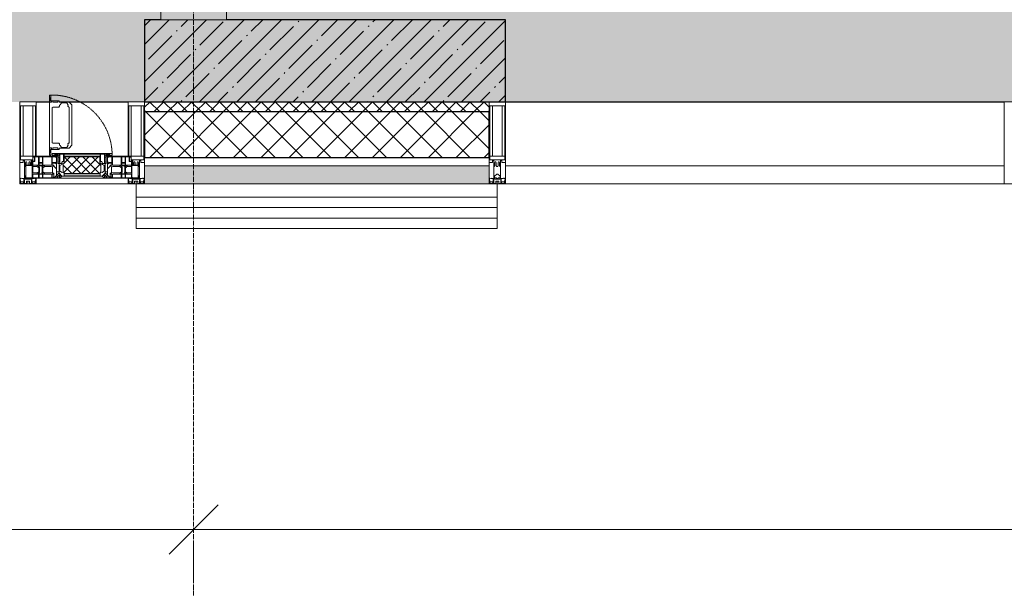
# Model space of a CAD drawing. Header units: millimetres. Extents: x -521669 to 178656, y -69521 to 500758.
# Tile 69 of 256: x -184633 to -181633, y 457381 to 459113. Entities that reach past the tile are written whole.
import ezdxf

# ---------------------------------------------------------------- set-up
doc = ezdxf.new("R2010")
doc.units = ezdxf.units.MM
doc.linetypes.add('-D1-02х01', pattern=[3, 2, -1])
doc.linetypes.add('-D1d1-15x02', pattern=[19, 15, -2, 0, -2])
doc.layers.get('Defpoints').update_dxf_attribs({"color": 31})
for name, color, linetype, lineweight in [('_0', 7, 'Continuous', 13), ('A-ANNO-DIMS', 8, 'Continuous', 5), ('A-DETL-GENF', 7, 'Continuous', 5), ('A-DETL-MBND', 7, 'Continuous', 9), ('A-GLAZ', 7, 'Continuous', 5), ('A-GLAZ-CURT', 8, 'Continuous', 5), ('A-GLAZ-CWMG', 8, 'Continuous', 5), ('A-WALL', 7, 'Continuous', 5), ('A-WALL-FNSH', 8, 'Continuous', 5), ('I-WALL', 7, 'Continuous', 5), ('S-COLS', 7, 'Continuous', 5), ('S-GRID', 7, 'Continuous', 5)]:
    doc.layers.add(name, color=color, linetype=linetype, lineweight=lineweight)
doc.styles.add('Calibri Light', font='calibril.ttf', dxfattribs={"width": 0.8, "height": 250})
doc.dimstyles.new('2_5', dxfattribs={"dimscale": 304.8, "dimtxt": 294.337106, "dimasz": 0.492126, "dimexe": 0.492126, "dimexo": 0.492126, "dimgap": 0, "dimtad": 1, "dimdec": 0, "dimrnd": 5, "dimdsep": 46, "dimtxsty": 'Calibri Light', "dimblk1": 'OBLIQUE', "dimblk2": 'OBLIQUE', "dimsah": 1, "dimcen": 0.09, "dimdle": 0.492126, "dimazin": 0, "dimtfac": 1, "dimtdec": 4, "dimtix": 1, "dimtmove": 0, "dimatfit": 3, "dimfxl": 1, "dimtvp": 1, "dimtolj": 1, "dimtzin": 0, "dimlwd": 5, "dimlwe": 5, "dimarcsym": 2})

# ---------------------------------------------------------------- blocks, each defined once
blk = doc.blocks.new('A_PAN_Створка - 383мм-V12-50_AS_M_L34')
at = {"layer": 'A-GLAZ-CURT'}
h = blk.add_hatch(dxfattribs=at)
h.set_pattern_fill('FP_11', color=256, style=0, pattern_type=2)
h.set_pattern_definition([(225, (7810, -750), (14.142136, -14.142136), []), (315, (7810, -750), (14.142136, 14.142136), [])])
h.paths.add_polyline_path([(2.8, -31.8), (-54.5, -31.8), (-54.9, -34.1), (-57.2, -36.4), (-57.2, -60.8), (-54.6, -63.4), (-53.6, -82.7), (54.6, -81.8), (55.5, -62.5), (57.2, -60.8), (57.2, -36.4), (54.9, -34.1), (54.5, -31.8), (39.6, -31.8)])
at = {"layer": 'A-DETL-GENF'}
for p, q in [((-70, -32.1), (-61.4, -23.5)), ((61.4, -23.5), (-61.4, -23.5)), ((-54.9, -25.8), (-53.9, -24.8)), ((-54.9, -29.5), (-54.9, -25.8)), ((-53.9, -30.5), (-54.9, -29.5)), ((-53.9, -24.8), (53.9, -24.8)), ((54.9, -25.8), (53.9, -24.8)), ((53.9, -30.5), (54.9, -29.5)), ((54.9, -29.5), (54.9, -25.8)), ((70, -32.1), (61.4, -23.5)), ((-70, -62.5), (-70, -32.1)), ((-67.8, -38.3), (-65.7, -37.4)), ((-67.8, -55.7), (-67.8, -38.3)), ((-66, -56.5), (-67.8, -55.7)), ((-66, -56.5), (-62, -59.1)), ((-65.7, -37.4), (-60.8, -34.7)), ((-62, -59.1), (-60.7, -61)), ((-60.8, -34.7), (-57.3, -35.9)), ((-55.2, -33.8), (-57.3, -35.9)), ((-54.9, -34.1), (-57.2, -36.4)), ((-57.2, -36.4), (-57.2, -60.8)), ((-55.2, -33.8), (-54.8, -31.5)), ((-54.5, -31.8), (-54.9, -34.1)), ((0, -31.5), (-54.8, -31.5)), ((54.5, -31.8), (-54.5, -31.8)), ((53.9, -30.5), (-53.9, -30.5)), ((0, -31.5), (54.8, -31.5)), ((54.9, -34.1), (54.5, -31.8)), ((55.2, -33.8), (54.8, -31.5)), ((57.2, -36.4), (54.9, -34.1)), ((55.2, -33.8), (57.3, -35.9)), ((57.2, -60.8), (57.2, -36.4)), ((60.8, -34.7), (57.3, -35.9)), ((62, -59.1), (60.7, -61)), ((65.7, -37.4), (60.8, -34.7)), ((66, -56.5), (62, -59.1)), ((67.8, -38.3), (65.7, -37.4)), ((66, -56.5), (67.8, -55.7)), ((67.8, -55.7), (67.8, -38.3)), ((70, -62.5), (70, -32.1)), ((-91.5, -87.5), (-73.9, -87.5)), ((-91.5, -92), (-91.5, -87.5)), ((-83.4, -90.3), (-83.4, -87.5)), ((-73.9, -62.5), (-70, -62.5)), ((-73.9, -87.5), (-73.9, -62.5)), ((-69.4, -66.5), (-73.9, -66.5)), ((-73.9, -81.5), (-69.4, -81.5)), ((-69.4, -85.5), (-73.9, -85.5)), ((-69.4, -81.5), (-69.4, -66.5)), ((-69.4, -90.3), (-69.4, -85.5)), ((-61.7, -62.5), (-67.9, -62.5)), ((-67.9, -62.5), (-67.9, -89.3)), ((-67.9, -89.3), (-66.9, -90.3)), ((-61.7, -64.9), (-61.7, -62.5)), ((-60.1, -67.7), (-61.7, -64.9)), ((-60.7, -61), (-57.4, -61)), ((-56.4, -67.7), (-60.1, -67.7)), ((-57.4, -61), (-54.9, -63.5)), ((-57.4, -90.3), (-56.4, -89.4)), ((-57.2, -60.8), (-54.6, -63.4)), ((-56.4, -89.4), (-56.4, -67.7)), ((-54.9, -63.5), (-54.9, -81.9)), ((-54.9, -81.9), (-53.8, -83)), ((-54.9, -85.6), (-53.9, -84.6)), ((-54.9, -89.3), (-54.9, -85.6)), ((-53.9, -90.3), (-54.9, -89.3)), ((-54.6, -63.4), (-54.6, -81.8)), ((-54.6, -81.8), (-53.6, -82.7)), ((-53.9, -84.6), (53.9, -84.6)), ((53.8, -83), (-53.8, -83)), ((-53.6, -82.7), (53.6, -82.7)), ((53.6, -82.7), (54.6, -81.8)), ((54.9, -81.9), (53.8, -83)), ((54.9, -85.6), (53.9, -84.6)), ((53.9, -90.3), (54.9, -89.3)), ((54.6, -63.4), (57.2, -60.8)), ((54.6, -81.8), (54.6, -63.4)), ((57.4, -61), (54.9, -63.5)), ((54.9, -63.5), (54.9, -81.9)), ((54.9, -89.3), (54.9, -85.6)), ((56.4, -67.7), (60.1, -67.7)), ((56.4, -89.4), (56.4, -67.7)), ((57.4, -90.3), (56.4, -89.4)), ((60.7, -61), (57.4, -61)), ((60.1, -67.7), (61.7, -64.9)), ((61.7, -62.5), (67.9, -62.5)), ((61.7, -64.9), (61.7, -62.5)), ((67.9, -89.3), (66.9, -90.3)), ((67.9, -62.5), (67.9, -89.3)), ((69.4, -66.5), (73.9, -66.5)), ((69.4, -81.5), (69.4, -66.5)), ((73.9, -81.5), (69.4, -81.5)), ((69.4, -85.5), (73.9, -85.5)), ((69.4, -90.3), (69.4, -85.5)), ((73.9, -62.5), (70, -62.5)), ((73.9, -87.5), (73.9, -62.5)), ((91.5, -87.5), (73.9, -87.5)), ((83.4, -90.3), (83.4, -87.5)), ((91.5, -92), (91.5, -87.5)), ((-91.5, -92), (91.5, -92)), ((-83.4, -90.3), (-69.4, -90.3)), ((-66.9, -90.3), (-57.4, -90.3)), ((53.9, -90.3), (-53.9, -90.3)), ((66.9, -90.3), (57.4, -90.3)), ((83.4, -90.3), (69.4, -90.3))]:
    blk.add_line(p, q, dxfattribs=at)
at = {"layer": 'A-DETL-GENF', "color": 9, "true_color": 0xc8c8c8}
for p, q in [((95.1, -87.5), (95.1, -105.1)), ((99.6, -87.5), (95.1, -87.5)), ((99.6, -270.5), (99.6, -87.5)), ((39.7, -109), (31.1, -117.6)), ((31.1, -117.6), (31.1, -240.4)), ((70.1, -109), (39.7, -109)), ((45, -113.3), (42.3, -118.2)), ((42.3, -118.2), (43.5, -121.7)), ((45.9, -111.2), (45, -113.3)), ((63.3, -111.2), (45.9, -111.2)), ((64.1, -113), (63.3, -111.2)), ((64.1, -113), (66.7, -117)), ((66.7, -117), (68.6, -118.3)), ((68.6, -118.3), (68.6, -121.6)), ((70.1, -105.1), (70.1, -109)), ((95.1, -105.1), (70.1, -105.1)), ((74.1, -109.6), (74.1, -105.1)), ((89.1, -109.6), (74.1, -109.6)), ((89.1, -105.1), (89.1, -109.6)), ((93.1, -109.6), (93.1, -105.1)), ((97.9, -109.6), (93.1, -109.6)), ((97.9, -95.6), (95.1, -95.6)), ((97.9, -95.6), (97.9, -109.6)), ((41.4, -123.8), (39.1, -124.2)), ((39.1, -179), (39.1, -124.2)), ((41.4, -123.8), (43.5, -121.7)), ((68.6, -121.6), (71.1, -124.1)), ((71.1, -124.1), (89.5, -124.1)), ((89.5, -124.1), (90.6, -125.2)), ((90.6, -125.2), (90.6, -232.8)), ((39.1, -179), (39.1, -233.8)), ((41.4, -234.2), (39.1, -233.8)), ((41.4, -234.2), (43.5, -236.3)), ((42.3, -239.8), (43.5, -236.3)), ((45, -244.7), (42.3, -239.8)), ((66.7, -241), (68.6, -239.7)), ((68.6, -236.4), (71.1, -233.9)), ((68.6, -239.7), (68.6, -236.4)), ((71.1, -233.9), (89.5, -233.9)), ((89.5, -233.9), (90.6, -232.8)), ((39.7, -249), (31.1, -240.4)), ((70.1, -249), (39.7, -249)), ((45.9, -246.8), (45, -244.7)), ((63.3, -246.8), (45.9, -246.8)), ((64.1, -245), (63.3, -246.8)), ((64.1, -245), (66.7, -241)), ((70.1, -252.9), (70.1, -249)), ((95.1, -252.9), (70.1, -252.9)), ((74.1, -248.4), (74.1, -252.9)), ((89.1, -248.4), (74.1, -248.4)), ((89.1, -252.9), (89.1, -248.4)), ((93.1, -248.4), (93.1, -252.9)), ((97.9, -248.4), (93.1, -248.4)), ((95.1, -270.5), (95.1, -252.9)), ((97.9, -262.4), (95.1, -262.4)), ((97.9, -262.4), (97.9, -248.4)), ((99.6, -270.5), (95.1, -270.5))]:
    blk.add_line(p, q, dxfattribs=at)
at = {"layer": 'A-GLAZ'}
for p, q in [((-67.9, -17), (-171, -17)), ((-171, -17), (-171, -57)), ((-171, -18.5), (-153.5, -18.5)), ((-153.5, -18.5), (-152, -20)), ((-152, -20), (-152, -73.5)), ((-150.5, -17), (-150.5, -29.4)), ((-132.4, -18.6), (-150.5, -18.6)), ((-150.5, -29.4), (-132.4, -29.4)), ((-132.4, -29.4), (-132.4, -18.6)), ((-131, -18.2), (-131, -29.5)), ((-120.8, -18.2), (-131, -18.2)), ((-131, -29.5), (-120.8, -29.5)), ((-120.8, -18.2), (-120.8, -29.5)), ((-119.3, -18.6), (-92.5, -18.6)), ((-119.3, -29.4), (-119.3, -18.6)), ((-92.5, -29.4), (-119.3, -29.4)), ((-92.5, -18.6), (-92.5, -29.4)), ((-90.8, -18.5), (-90.8, -29.4)), ((-87.3, -18.5), (-90.8, -18.5)), ((-90.8, -29.4), (-85.9, -29.4)), ((-87.3, -20.4), (-87.3, -18.5)), ((-87.3, -20.4), (-87.3, -21.9)), ((-84.8, -20.4), (-87.3, -20.4)), ((-87.3, -21.9), (-85.9, -21.9)), ((-85.9, -18.2), (-85.9, -20.4)), ((-75.9, -18.2), (-85.9, -18.2)), ((-85.9, -21.9), (-85.9, -29.4)), ((-85.9, -29.4), (-85.9, -32.5)), ((-83.4, -20.4), (-84.8, -20.4)), ((-70, -33.8), (-83.4, -20.4)), ((-78, -84), (-78, -23.5)), ((-78, -23.5), (-67.9, -23.5)), ((-75.9, -21.5), (-75.9, -18.2)), ((-75.9, -21.5), (-75.9, -23.5)), ((-74.9, -21.5), (-75.9, -21.5)), ((-75.9, -23.5), (-73, -23.5)), ((-74.9, -17.9), (-74.9, -21.5)), ((-68.9, -17.9), (-74.9, -17.9)), ((-67.2, -29.3), (-73, -23.5)), ((-61.4, -23.5), (-70, -32.1)), ((-68.9, -21.5), (-68.9, -17.9)), ((-67.9, -21.5), (-68.9, -21.5)), ((67.9, -17), (-67.9, -17)), ((-61.4, -23.5), (-67.9, -17)), ((-67.9, -17), (-67.9, -23.5)), ((-67.9, -17), (67.9, -17)), ((-67.9, -21.5), (-67.9, -23.5)), ((-67.9, -23.5), (-64.6, -26.8)), ((-67.9, -23.5), (-64.6, -26.8)), ((-64.6, -26.8), (-67.2, -29.3)), ((-64.6, -26.8), (-61.4, -23.5)), ((61.4, -23.5), (-61.4, -23.5)), ((67.9, -17), (61.4, -23.5)), ((70, -32.1), (61.4, -23.5)), ((61.4, -23.5), (64.6, -26.8)), ((67.9, -23.5), (64.6, -26.8)), ((64.6, -26.8), (67.9, -23.5)), ((64.6, -26.8), (67.2, -29.3)), ((67.2, -29.3), (73, -23.5)), ((67.9, -23.5), (67.9, -17)), ((171, -17), (67.9, -17)), ((67.9, -21.5), (67.9, -23.5)), ((67.9, -21.5), (68.9, -21.5)), ((67.9, -23.5), (78, -23.5)), ((68.9, -17.9), (74.9, -17.9)), ((68.9, -21.5), (68.9, -17.9)), ((70, -33.8), (83.4, -20.4)), ((75.9, -23.5), (73, -23.5)), ((74.9, -17.9), (74.9, -21.5)), ((74.9, -21.5), (75.9, -21.5)), ((75.9, -18.2), (85.9, -18.2)), ((75.9, -21.5), (75.9, -18.2)), ((75.9, -21.5), (75.9, -23.5)), ((78, -23.5), (78, -84)), ((83.4, -20.4), (84.8, -20.4)), ((84.8, -20.4), (87.3, -20.4)), ((85.9, -18.2), (85.9, -20.4)), ((85.9, -21.9), (85.9, -29.4)), ((87.3, -21.9), (85.9, -21.9)), ((85.9, -29.4), (85.9, -32.5)), ((90.8, -29.4), (85.9, -29.4)), ((87.3, -18.5), (90.8, -18.5)), ((87.3, -20.4), (87.3, -18.5)), ((87.3, -20.4), (87.3, -21.9)), ((90.8, -18.5), (90.8, -29.4)), ((92.5, -18.6), (92.5, -29.4)), ((119.3, -18.6), (92.5, -18.6)), ((92.5, -29.4), (119.3, -29.4)), ((119.3, -29.4), (119.3, -18.6)), ((120.8, -18.2), (120.8, -29.5)), ((120.8, -18.2), (131, -18.2)), ((131, -29.5), (120.8, -29.5)), ((131, -18.2), (131, -29.5)), ((132.4, -18.6), (150.5, -18.6)), ((132.4, -29.4), (132.4, -18.6)), ((150.5, -29.4), (132.4, -29.4)), ((150.5, -17), (150.5, -29.4)), ((153.5, -18.5), (152, -20)), ((152, -20), (152, -73.5)), ((171, -18.5), (153.5, -18.5)), ((171, -57), (171, -17)), ((-171, -55.5), (-152, -55.5)), ((-171, -57), (-156, -57)), ((-153, -60), (-153, -73.5)), ((-150.5, -33.6), (-150.5, -68)), ((-136.3, -33.6), (-150.5, -33.6)), ((-136.4, -52.4), (-150.5, -52.4)), ((-150.5, -56.6), (-132.4, -56.6)), ((-137.2, -31), (-135.8, -35)), ((-132.5, -31), (-137.2, -31)), ((-137.2, -54.8), (-135.8, -50.8)), ((-132.5, -54.8), (-137.2, -54.8)), ((-132.1, -36.8), (-135.8, -35)), ((-132.1, -49), (-135.8, -50.8)), ((-132.5, -31.9), (-133.4, -33.7)), ((-133.4, -33.7), (-130.1, -35.3)), ((-133.4, -52), (-130.1, -50.4)), ((-132.5, -53.8), (-133.4, -52)), ((-132.5, -31.9), (-132.5, -31)), ((-132.5, -53.8), (-132.5, -54.8)), ((-132.4, -56.6), (-132.4, -82.5)), ((-132.1, -49), (-132.1, -36.8)), ((-131, -30.9), (-131, -33)), ((-120.8, -30.9), (-131, -30.9)), ((-129.4, -34.6), (-131, -33)), ((-129.4, -51.1), (-131, -52.7)), ((-131, -55.1), (-131, -52.7)), ((-120.8, -55.1), (-131, -55.1)), ((-131, -56.5), (-131, -62.6)), ((-131, -56.5), (-120.8, -56.5)), ((-130.1, -35.3), (-129.4, -34.6)), ((-130.1, -35.3), (-130.1, -50.4)), ((-130.1, -50.4), (-129.4, -51.1)), ((-122.4, -34.6), (-120.8, -33)), ((-121.7, -35.3), (-122.4, -34.6)), ((-121.7, -50.4), (-122.4, -51.1)), ((-122.4, -51.1), (-120.8, -52.7)), ((-118.4, -33.7), (-121.7, -35.3)), ((-121.7, -35.3), (-121.7, -50.4)), ((-118.4, -52), (-121.7, -50.4)), ((-120.8, -30.9), (-120.8, -33)), ((-120.8, -55.1), (-120.8, -52.7)), ((-120.8, -56.5), (-120.8, -62.6)), ((-119.7, -36.8), (-115.9, -35)), ((-119.7, -49), (-119.7, -36.8)), ((-119.7, -49), (-115.9, -50.8)), ((-119.3, -31), (-114.6, -31)), ((-119.3, -31.9), (-119.3, -31)), ((-119.3, -31.9), (-118.4, -33.7)), ((-119.3, -53.8), (-118.4, -52)), ((-119.3, -53.8), (-119.3, -54.8)), ((-119.3, -54.8), (-114.6, -54.8)), ((-119.3, -56.6), (-119.3, -82.5)), ((-92.5, -56.6), (-119.3, -56.6)), ((-114.6, -31), (-115.9, -35)), ((-114.6, -54.8), (-115.9, -50.8)), ((-94.1, -33.5), (-115.4, -33.5)), ((-94.1, -52.5), (-115.3, -52.5)), ((-89.9, -35.1), (-94.1, -33.5)), ((-89.9, -50.9), (-94.1, -52.5)), ((-92.5, -56.6), (-92.5, -82.5)), ((-90.8, -56.6), (-85.9, -56.6)), ((-90.8, -62.7), (-90.8, -56.6)), ((-89.9, -32.5), (-89.9, -35.1)), ((-85.9, -32.5), (-89.9, -32.5)), ((-89.9, -35.1), (-89.9, -50.9)), ((-89.9, -52.2), (-89.9, -50.9)), ((-89.9, -52.2), (-88.6, -53.5)), ((-85.9, -53.5), (-88.6, -53.5)), ((-85.9, -53.5), (-78, -45.6)), ((-85.9, -56.6), (-85.9, -53.5)), ((-78, -36.8), (-70, -36.8)), ((-78, -45.6), (-78, -36.8)), ((-70, -32.1), (-70, -62.5)), ((-70, -36.8), (-70, -33.8)), ((70, -62.5), (70, -32.1)), ((70, -36.8), (70, -33.8)), ((78, -36.8), (70, -36.8)), ((78, -45.6), (78, -36.8)), ((85.9, -53.5), (78, -45.6)), ((85.9, -32.5), (89.9, -32.5)), ((85.9, -53.5), (88.6, -53.5)), ((85.9, -56.6), (85.9, -53.5)), ((90.8, -56.6), (85.9, -56.6)), ((89.9, -52.2), (88.6, -53.5)), ((89.9, -32.5), (89.9, -35.1)), ((89.9, -35.1), (94.1, -33.5)), ((89.9, -35.1), (89.9, -50.9)), ((89.9, -50.9), (94.1, -52.5)), ((89.9, -52.2), (89.9, -50.9)), ((90.8, -62.7), (90.8, -56.6)), ((92.5, -56.6), (119.3, -56.6)), ((92.5, -56.6), (92.5, -82.5)), ((94.1, -33.5), (115.4, -33.5)), ((94.1, -52.5), (115.3, -52.5)), ((114.6, -31), (115.9, -35)), ((119.3, -31), (114.6, -31)), ((114.6, -54.8), (115.9, -50.8)), ((119.3, -54.8), (114.6, -54.8)), ((119.7, -36.8), (115.9, -35)), ((119.7, -49), (115.9, -50.8)), ((119.3, -31.9), (118.4, -33.7)), ((118.4, -33.7), (121.7, -35.3)), ((118.4, -52), (121.7, -50.4)), ((119.3, -53.8), (118.4, -52)), ((119.3, -31.9), (119.3, -31)), ((119.3, -53.8), (119.3, -54.8)), ((119.3, -56.6), (119.3, -82.5)), ((119.7, -49), (119.7, -36.8)), ((120.8, -30.9), (120.8, -33)), ((120.8, -30.9), (131, -30.9)), ((122.4, -34.6), (120.8, -33)), ((122.4, -51.1), (120.8, -52.7)), ((120.8, -55.1), (120.8, -52.7)), ((120.8, -55.1), (131, -55.1)), ((120.8, -56.5), (120.8, -62.6)), ((131, -56.5), (120.8, -56.5)), ((121.7, -35.3), (122.4, -34.6)), ((121.7, -35.3), (121.7, -50.4)), ((121.7, -50.4), (122.4, -51.1)), ((129.4, -34.6), (131, -33)), ((130.1, -35.3), (129.4, -34.6)), ((130.1, -50.4), (129.4, -51.1)), ((129.4, -51.1), (131, -52.7)), ((133.4, -33.7), (130.1, -35.3)), ((130.1, -35.3), (130.1, -50.4)), ((133.4, -52), (130.1, -50.4)), ((131, -30.9), (131, -33)), ((131, -55.1), (131, -52.7)), ((131, -56.5), (131, -62.6)), ((132.1, -36.8), (135.8, -35)), ((132.1, -49), (132.1, -36.8)), ((132.1, -49), (135.8, -50.8)), ((150.5, -56.6), (132.4, -56.6)), ((132.4, -56.6), (132.4, -82.5)), ((132.5, -31), (137.2, -31)), ((132.5, -31.9), (132.5, -31)), ((132.5, -31.9), (133.4, -33.7)), ((132.5, -53.8), (133.4, -52)), ((132.5, -53.8), (132.5, -54.8)), ((132.5, -54.8), (137.2, -54.8)), ((137.2, -31), (135.8, -35)), ((137.2, -54.8), (135.8, -50.8)), ((136.3, -33.6), (150.5, -33.6)), ((136.4, -52.4), (150.5, -52.4)), ((150.5, -33.6), (150.5, -68)), ((171, -55.5), (152, -55.5)), ((153, -73.5), (153, -60)), ((156, -57), (171, -57)), ((-153, -73.5), (-150, -73.5)), ((-150.5, -68), (-143.5, -68)), ((-150.5, -69.5), (-150.5, -73.5)), ((-145, -69.5), (-150.5, -69.5)), ((-150, -73.5), (-150, -84)), ((-150, -84), (-78, -84)), ((-148.5, -81), (-148.5, -82.5)), ((-143.5, -81), (-148.5, -81)), ((-148.5, -82.5), (-132.4, -82.5)), ((-145, -69.5), (-145, -79.5)), ((-143.5, -68), (-143.5, -81)), ((-120.8, -62.6), (-131, -62.6)), ((-131, -64.6), (-120.8, -64.6)), ((-131, -82.5), (-131, -64.6)), ((-131, -82.5), (-120.8, -82.5)), ((-120.8, -82.5), (-120.8, -64.6)), ((-119.3, -82.5), (-92.5, -82.5)), ((-73.9, -87.5), (-91.5, -87.5)), ((-91.5, -87.5), (-91.5, -92)), ((-80.4, -62.7), (-90.8, -62.7)), ((-90.8, -64.6), (-90.8, -82.5)), ((-80.1, -64.6), (-90.8, -64.6)), ((-90.8, -82.5), (-79.5, -82.5)), ((-78, -84), (-85, -84)), ((-85, -84), (-85, -87.5)), ((-85, -87.5), (-78, -87.5)), ((-80.4, -61.1), (-80.4, -62.7)), ((-78, -61.1), (-80.4, -61.1)), ((-80.1, -66.1), (-80.1, -64.6)), ((-78, -66.1), (-80.1, -66.1)), ((-79.5, -80.6), (-78, -80.6)), ((-79.5, -82.5), (-79.5, -80.6)), ((-78, -66.1), (-78, -61.1)), ((-78, -87.5), (-78, -84)), ((-78, -84), (-73.9, -84)), ((-70, -62.5), (-73.9, -62.5)), ((-73.9, -62.5), (-73.9, -87.5)), ((73.9, -62.5), (70, -62.5)), ((73.9, -87.5), (73.9, -62.5)), ((73.9, -84), (78, -84)), ((91.5, -87.5), (73.9, -87.5)), ((78, -61.1), (80.4, -61.1)), ((78, -66.1), (78, -61.1)), ((78, -66.1), (80.1, -66.1)), ((79.5, -80.6), (78, -80.6)), ((78, -87.5), (78, -84)), ((78, -84), (85, -84)), ((78, -84), (150, -84)), ((85, -87.5), (78, -87.5)), ((79.5, -82.5), (79.5, -80.6)), ((90.8, -82.5), (79.5, -82.5)), ((80.1, -64.6), (90.8, -64.6)), ((80.1, -66.1), (80.1, -64.6)), ((80.4, -61.1), (80.4, -62.7)), ((80.4, -62.7), (90.8, -62.7)), ((85, -84), (85, -87.5)), ((90.8, -64.6), (90.8, -82.5)), ((91.5, -92), (91.5, -87.5)), ((119.3, -82.5), (92.5, -82.5)), ((120.8, -62.6), (131, -62.6)), ((120.8, -82.5), (120.8, -64.6)), ((131, -64.6), (120.8, -64.6)), ((131, -82.5), (120.8, -82.5)), ((131, -82.5), (131, -64.6)), ((148.5, -82.5), (132.4, -82.5)), ((143.5, -68), (143.5, -81)), ((150.5, -68), (143.5, -68)), ((143.5, -81), (148.5, -81)), ((145, -69.5), (150.5, -69.5)), ((145, -69.5), (145, -79.5)), ((148.5, -81), (148.5, -82.5)), ((150, -84), (150, -73.5)), ((150, -73.5), (153, -73.5)), ((150.5, -69.5), (150.5, -73.5)), ((-91.5, -92), (91.5, -92))]:
    blk.add_line(p, q, dxfattribs=at)
for centre, start, end in [((-156, -60), 0, 90), ((156, -60), 90, 180)]:
    blk.add_arc(centre, 3, start, end, dxfattribs=at)
at = {"layer": 'A-GLAZ', "linetype": '-D1-02х01'}
blk.add_arc((91.4, -87.5), 183, 181.4091, 271.1445, dxfattribs=at)
blk = doc.blocks.new('Rectangular Mullion - 50Wx250H-2623690-50_AS_M_L34')
at = {"layer": 'A-DETL-GENF'}
for p, q in [((-25, 65.2), (-25, 250)), ((-25, 250), (0, 250)), ((25, 250), (0, 250)), ((25, 65.2), (25, 250)), ((-23, 237.3), (0, 237.3)), ((-23, 237.3), (-23, 73.6)), ((-14.9, 84), (-14.9, 237.3)), ((23, 237.3), (0, 237.3)), ((14.9, 84), (14.9, 237.3)), ((23, 237.3), (23, 73.6)), ((-14, 65.2), (-25, 65.2)), ((0, 84), (-23, 84)), ((-0.5, 73.6), (-23, 73.6)), ((-14, 71.3), (-14, 65.2)), ((-10, 71.3), (-14, 71.3)), ((-10, 53), (-10, 71.3)), ((-7, 65.2), (-5.9, 67.3)), ((-7, 65.2), (-7, 54.7)), ((-4.1, 67.3), (-5.9, 67.3)), ((-4.1, 67.3), (-2.9, 65.1)), ((-2.9, 65.1), (-2.9, 54.6)), ((0, 84), (23, 84)), ((0.5, 73.6), (23, 73.6)), ((4.1, 67.3), (2.9, 65.1)), ((2.9, 65.1), (2.9, 54.6)), ((4.1, 67.3), (5.9, 67.3)), ((7, 65.2), (5.9, 67.3)), ((7, 65.2), (7, 54.7)), ((10, 71.3), (14, 71.3)), ((10, 53), (10, 71.3)), ((14, 71.3), (14, 65.2)), ((14, 65.2), (25, 65.2)), ((-8.7, 53), (-10, 53)), ((-10, 53), (-10, 17)), ((-8.7, 53), (-7, 54.7)), ((-1.3, 53), (-2.9, 54.6)), ((0, 53), (-1.3, 53)), ((0, 53), (1.3, 53)), ((1.3, 53), (2.9, 54.6)), ((8.7, 53), (7, 54.7)), ((8.7, 53), (10, 53)), ((10, 53), (10, 17)), ((-23.8, 14.6), (-25, 14.2)), ((-25, 0), (-25, 14.2)), ((-22.3, 17), (-23.8, 17)), ((-23.8, 17), (-23.8, 14.6)), ((-22.5, 10.6), (-23.8, 14.6)), ((-22.5, 10.6), (-23.7, 9.9)), ((-23.7, 1.3), (-23.7, 9.9)), ((-23.7, 1.3), (-11.8, 1.3)), ((-23.2, 10.2), (-22.5, 8)), ((-22.5, 8), (-22.5, 4.5)), ((-21.3, 4.5), (-22.5, 4.5)), ((-22.3, 17), (-22.3, 16)), ((-22.3, 16), (-21.3, 16)), ((-19, 17.6), (-21.3, 16)), ((-21.3, 4.5), (-21.3, 6.5)), ((-21.3, 6.5), (-14.2, 6.5)), ((-18.4, 16.6), (-19, 17.6)), ((-7.4, 16.6), (-18.4, 16.6)), ((-14.2, 6.5), (-14.2, 4.5)), ((-13.2, 4.5), (-14.2, 4.5)), ((-13.2, 4.5), (-12.2, 7.2)), ((-12.7, 7.6), (-11.3, 11.4)), ((-12.7, 7.6), (-11.8, 6.9)), ((-12.2, 9), (-12.2, 14.8)), ((-12.2, 14.8), (0, 14.8)), ((-11.8, 1.3), (-11.8, 6.9)), ((-10.5, 11.2), (-11.3, 11.4)), ((-10.5, 1.5), (-10.5, 11.2)), ((-4.8, 1.5), (-10.5, 1.5)), ((-10, 17), (-7.5, 17)), ((-8.5, 23), (-1.5, 30)), ((-8.5, 18.5), (-8.5, 23)), ((-7.5, 18.5), (-8.5, 18.5)), ((-7.5, 17), (-7.5, 18.5)), ((-7.4, 18), (-7.4, 16.6)), ((-2.6, 18), (-7.4, 18)), ((0, 8), (-4.8, 8)), ((-4.8, 1.5), (-4.8, 8)), ((-2.6, 18), (-2.6, 16.8)), ((-2.6, 16.8), (0, 16.8)), ((-1.5, 30), (0, 30)), ((1.5, 30), (0, 30)), ((2.6, 16.8), (0, 16.8)), ((0, 14.8), (0, 16.8)), ((0, 14.8), (0, 16.8)), ((12.2, 14.8), (0, 14.8)), ((0, 0), (0, 8)), ((0, 8), (4.8, 8)), ((0, 0), (0, 8)), ((8.5, 23), (1.5, 30)), ((2.6, 18), (2.6, 16.8)), ((2.6, 18), (7.4, 18)), ((4.8, 1.5), (4.8, 8)), ((4.8, 1.5), (10.5, 1.5)), ((7.4, 18), (7.4, 16.6)), ((7.4, 16.6), (18.4, 16.6)), ((7.5, 18.5), (8.5, 18.5)), ((7.5, 17), (7.5, 18.5)), ((10, 17), (7.5, 17)), ((8.5, 18.5), (8.5, 23)), ((10.5, 11.2), (11.3, 11.4)), ((10.5, 1.5), (10.5, 11.2)), ((12.7, 7.6), (11.3, 11.4)), ((12.7, 7.6), (11.8, 6.9)), ((11.8, 1.3), (11.8, 6.9)), ((23.7, 1.3), (11.8, 1.3)), ((12.2, 9), (12.2, 14.8)), ((13.2, 4.5), (12.2, 7.2)), ((13.2, 4.5), (14.2, 4.5)), ((21.3, 6.5), (14.2, 6.5)), ((14.2, 6.5), (14.2, 4.5)), ((18.4, 16.6), (19, 17.6)), ((19, 17.6), (21.3, 16)), ((22.3, 16), (21.3, 16)), ((21.3, 4.5), (21.3, 6.5)), ((21.3, 4.5), (22.5, 4.5)), ((22.3, 17), (22.3, 16)), ((22.3, 17), (23.8, 17)), ((22.5, 10.6), (23.8, 14.6)), ((22.5, 10.6), (23.7, 9.9)), ((23.2, 10.2), (22.5, 8)), ((22.5, 8), (22.5, 4.5)), ((23.7, 1.3), (23.7, 9.9)), ((23.8, 17), (23.8, 14.6)), ((23.8, 14.6), (25, 14.2)), ((25, 0), (25, 14.2)), ((-25, 0), (0, 0)), ((25, 0), (0, 0))]:
    blk.add_line(p, q, dxfattribs=at)
for centre, start, end in [((-0.5, 73.1), 360, 90), ((0.5, 73.1), 90, 180)]:
    blk.add_arc(centre, 0.5, start, end, dxfattribs=at)
blk = doc.blocks.new('Rectangular Mullion - R_StandardFrame_50Wx250H-4800237-50_AS_M_L34')
at = {"layer": 'A-GLAZ-CWMG', "lineweight": 9}
for p, q in [((-25, 0), (-25, 250)), ((-25, 250), (25, 250)), ((25, 250), (25, 0)), ((25, 0), (-25, 0))]:
    blk.add_line(p, q, dxfattribs=at)
blk = doc.blocks.new('Rectangular Mullion - 50Wx250H-V13-50_AS_M_L34')
at = {"layer": 'A-DETL-GENF'}
for p, q in [((-25, 65.2), (-25, 250)), ((-25, 250), (0, 250)), ((25, 250), (0, 250)), ((25, 84), (25, 250)), ((-23, 237.3), (0, 237.3)), ((-23, 237.3), (-23, 73.6)), ((-14.9, 84), (-14.9, 237.3)), ((23, 237.3), (0, 237.3)), ((14.9, 84), (14.9, 237.3)), ((23, 237.3), (23, 84)), ((-14, 65.2), (-25, 65.2)), ((0, 84), (-23, 84)), ((-0.5, 73.6), (-23, 73.6)), ((-14, 71.3), (-14, 65.2)), ((-10, 71.3), (-14, 71.3)), ((-10, 53), (-10, 71.3)), ((-7, 65.2), (-5.9, 67.3)), ((-7, 65.2), (-7, 54.7)), ((-4.1, 67.3), (-5.9, 67.3)), ((-4.1, 67.3), (-2.9, 65.1)), ((-2.9, 65.1), (-2.9, 57)), ((0, 84), (15, 84)), ((0.5, 73.6), (15, 73.6)), ((4.1, 67.3), (2.9, 65.1)), ((2.9, 65.1), (2.9, 57)), ((4.1, 67.3), (5.9, 67.3)), ((7, 65.2), (5.9, 67.3)), ((7, 65.2), (7, 57)), ((10, 71.3), (12, 71.3)), ((10, 57.4), (10, 71.3)), ((-8.7, 53), (-10, 53)), ((-10, 53), (-10, 17)), ((-8.7, 53), (-7, 54.7)), ((-23.8, 14.6), (-25, 14.2)), ((-25, 0), (-25, 14.2)), ((-22.3, 17), (-23.8, 17)), ((-23.8, 17), (-23.8, 14.6)), ((-22.5, 10.6), (-23.8, 14.6)), ((-22.5, 10.6), (-23.7, 9.9)), ((-23.7, 1.3), (-23.7, 9.9)), ((-23.7, 1.3), (-11.8, 1.3)), ((-23.2, 10.2), (-22.5, 8)), ((-22.5, 8), (-22.5, 4.5)), ((-21.3, 4.5), (-22.5, 4.5)), ((-22.3, 17), (-22.3, 16)), ((-22.3, 16), (-21.3, 16)), ((-19, 17.6), (-21.3, 16)), ((-21.3, 4.5), (-21.3, 6.5)), ((-21.3, 6.5), (-14.2, 6.5)), ((-18.4, 16.6), (-19, 17.6)), ((-7.4, 16.6), (-18.4, 16.6)), ((-14.2, 6.5), (-14.2, 4.5)), ((-13.2, 4.5), (-14.2, 4.5)), ((-13.2, 4.5), (-12.2, 7.2)), ((-12.7, 7.6), (-11.3, 11.4)), ((-12.7, 7.6), (-11.8, 6.9)), ((-12.2, 9), (-12.2, 14.8)), ((-12.2, 14.8), (0, 14.8)), ((-11.8, 1.3), (-11.8, 6.9)), ((-10.5, 11.2), (-11.3, 11.4)), ((-10.5, 1.5), (-10.5, 11.2)), ((-4.8, 1.5), (-10.5, 1.5)), ((-10, 17), (-7.5, 17)), ((-8.5, 23), (-6, 25.5)), ((-8.5, 18.5), (-8.5, 23)), ((-7.5, 18.5), (-8.5, 18.5)), ((-7.5, 17), (-7.5, 18.5)), ((-7.4, 18), (-7.4, 16.6)), ((-6, 18), (-7.4, 18)), ((0, 8), (-4.8, 8)), ((-4.8, 1.5), (-4.8, 8)), ((-2.6, 16.8), (0, 16.8)), ((2.6, 16.8), (0, 16.8)), ((0, 14.8), (0, 16.8)), ((0, 14.8), (0, 16.8)), ((12.2, 14.8), (0, 14.8)), ((0, 0), (0, 8)), ((0, 8), (4.8, 8)), ((0, 0), (0, 8)), ((4.8, 1.5), (4.8, 8)), ((4.8, 1.5), (10.5, 1.5)), ((7.4, 16.6), (18.4, 16.6)), ((10.5, 11.2), (11.3, 11.4)), ((10.5, 1.5), (10.5, 11.2)), ((12.7, 7.6), (11.3, 11.4)), ((12.7, 7.6), (11.8, 6.9)), ((11.8, 1.3), (11.8, 6.9)), ((23.7, 1.3), (11.8, 1.3)), ((12.2, 9), (12.2, 14.8)), ((13.2, 4.5), (12.2, 7.2)), ((13.2, 4.5), (14.2, 4.5)), ((21.3, 6.5), (14.2, 6.5)), ((14.2, 6.5), (14.2, 4.5)), ((20.4, 16.6), (21.3, 16)), ((22.3, 16), (21.3, 16)), ((21.3, 4.5), (21.3, 6.5)), ((21.3, 4.5), (22.5, 4.5)), ((22.3, 17), (22.3, 16)), ((22.5, 10.6), (23.8, 14.6)), ((22.5, 10.6), (23.7, 9.9)), ((23.2, 10.2), (22.5, 8)), ((22.5, 8), (22.5, 4.5)), ((23.7, 1.3), (23.7, 9.9)), ((23.8, 17), (23.8, 14.6)), ((23.8, 14.6), (25, 14.2)), ((25, 0), (25, 14.2)), ((-25, 0), (0, 0)), ((25, 0), (0, 0))]:
    blk.add_line(p, q, dxfattribs=at)
for centre, start, end in [((-0.5, 73.1), 360, 90), ((0.5, 73.1), 90, 180)]:
    blk.add_arc(centre, 0.5, start, end, dxfattribs=at)
blk = doc.blocks.new('Rectangular Mullion - R_StandardFrame_50Wx250H-4255570-50_AS_M_L34')
at = {"layer": 'A-GLAZ-CWMG', "lineweight": 9}
for p, q in [((-25, 0), (-25, 250)), ((-25, 250), (25, 250)), ((25, 250), (25, 84)), ((25, 0), (-25, 0)), ((25, 17), (25, 0))]:
    blk.add_line(p, q, dxfattribs=at)
blk = doc.blocks.new('System Panel - A_PAN_Glass-4170251-50_AS_M_L34')
at = {"layer": 'A-GLAZ-CURT'}
for p, q in [((760, 0), (-760, 0)), ((-760, 0), (-760, -55)), ((760, -55), (760, 0)), ((-760, -55), (760, -55))]:
    blk.add_line(p, q, dxfattribs=at)
blk = doc.blocks.new('Rectangular Mullion - R_StandardFrame_50Wx250H-3340225-50_AS_M_L34')
at = {"layer": 'A-GLAZ-CWMG'}
blk.add_line((15100, -500), (16620, -500), dxfattribs=at)
blk = doc.blocks.new('Rectangular Mullion - R_StandardFrame_50Wx250H-V14-50_AS_M_L34')
at = {"layer": 'A-GLAZ-CWMG', "lineweight": 9}
for p, q in [((-25, 84), (-25, 250)), ((-25, 250), (25, 250)), ((25, 250), (25, 0)), ((-25, 0), (-25, 17)), ((25, 0), (-25, 0))]:
    blk.add_line(p, q, dxfattribs=at)
blk = doc.blocks.new('Rectangular Mullion - 50Wx250H-V15-50_AS_M_L34')
at = {"layer": 'A-DETL-GENF'}
for p, q in [((-25, 84), (-25, 250)), ((-25, 250), (0, 250)), ((25, 250), (0, 250)), ((25, 65.2), (25, 250)), ((-23, 237.3), (0, 237.3)), ((-23, 237.3), (-23, 84)), ((-14.9, 84), (-14.9, 237.3)), ((23, 237.3), (0, 237.3)), ((14.9, 84), (14.9, 237.3)), ((23, 237.3), (23, 73.6)), ((0, 84), (-14.9, 84)), ((-0.5, 73.6), (-14.9, 73.6)), ((-10, 71.3), (-12, 71.3)), ((-10, 57.4), (-10, 71.3)), ((-7, 65.2), (-5.9, 67.3)), ((-7, 65.2), (-7, 57)), ((-4.1, 67.3), (-5.9, 67.3)), ((-4.1, 67.3), (-2.9, 65.1)), ((-2.9, 65.1), (-2.9, 57)), ((0, 84), (23, 84)), ((0.5, 73.6), (23, 73.6)), ((4.1, 67.3), (2.9, 65.1)), ((2.9, 65.1), (2.9, 57)), ((4.1, 67.3), (5.9, 67.3)), ((7, 65.2), (5.9, 67.3)), ((7, 65.2), (7, 54.7)), ((10, 71.3), (14, 71.3)), ((10, 53), (10, 71.3)), ((14, 71.3), (14, 65.2)), ((14, 65.2), (25, 65.2)), ((8.7, 53), (7, 54.7)), ((8.7, 53), (10, 53)), ((10, 53), (10, 17)), ((-23.8, 14.6), (-25, 14.2)), ((-25, 0), (-25, 14.2)), ((-23.8, 17), (-23.8, 14.6)), ((-22.5, 10.6), (-23.8, 14.6)), ((-22.5, 10.6), (-23.7, 9.9)), ((-23.7, 1.3), (-23.7, 9.9)), ((-23.7, 1.3), (-11.8, 1.3)), ((-23.2, 10.2), (-22.5, 8)), ((-22.5, 8), (-22.5, 4.5)), ((-21.3, 4.5), (-22.5, 4.5)), ((-22.3, 17), (-22.3, 16)), ((-22.3, 16), (-21.3, 16)), ((-19.9, 17), (-21.3, 16)), ((-21.3, 4.5), (-21.3, 6.5)), ((-21.3, 6.5), (-14.2, 6.5)), ((-7.4, 16.6), (-18.4, 16.6)), ((-14.2, 6.5), (-14.2, 4.5)), ((-13.2, 4.5), (-14.2, 4.5)), ((-13.2, 4.5), (-12.2, 7.2)), ((-12.7, 7.6), (-11.3, 11.4)), ((-12.7, 7.6), (-11.8, 6.9)), ((-12.2, 9), (-12.2, 14.8)), ((-12.2, 14.8), (0, 14.8)), ((-11.8, 1.3), (-11.8, 6.9)), ((-10.5, 11.2), (-11.3, 11.4)), ((-10.5, 1.5), (-10.5, 11.2)), ((-4.8, 1.5), (-10.5, 1.5)), ((0, 8), (-4.8, 8)), ((-4.8, 1.5), (-4.8, 8)), ((-2.6, 16.8), (0, 16.8)), ((2.6, 16.8), (0, 16.8)), ((0, 14.8), (0, 16.8)), ((0, 14.8), (0, 16.8)), ((12.2, 14.8), (0, 14.8)), ((0, 0), (0, 8)), ((0, 8), (4.8, 8)), ((0, 0), (0, 8)), ((4.8, 1.5), (4.8, 8)), ((4.8, 1.5), (10.5, 1.5)), ((8.5, 23), (6, 25.5)), ((6, 18), (7.4, 18)), ((7.4, 18), (7.4, 16.6)), ((7.4, 16.6), (18.4, 16.6)), ((7.5, 18.5), (8.5, 18.5)), ((7.5, 17), (7.5, 18.5)), ((10, 17), (7.5, 17)), ((8.5, 18.5), (8.5, 23)), ((10.5, 11.2), (11.3, 11.4)), ((10.5, 1.5), (10.5, 11.2)), ((12.7, 7.6), (11.3, 11.4)), ((12.7, 7.6), (11.8, 6.9)), ((11.8, 1.3), (11.8, 6.9)), ((23.7, 1.3), (11.8, 1.3)), ((12.2, 9), (12.2, 14.8)), ((13.2, 4.5), (12.2, 7.2)), ((13.2, 4.5), (14.2, 4.5)), ((21.3, 6.5), (14.2, 6.5)), ((14.2, 6.5), (14.2, 4.5)), ((18.4, 16.6), (19, 17.6)), ((19, 17.6), (21.3, 16)), ((22.3, 16), (21.3, 16)), ((21.3, 4.5), (21.3, 6.5)), ((21.3, 4.5), (22.5, 4.5)), ((22.3, 17), (22.3, 16)), ((22.3, 17), (23.8, 17)), ((22.5, 10.6), (23.8, 14.6)), ((22.5, 10.6), (23.7, 9.9)), ((23.2, 10.2), (22.5, 8)), ((22.5, 8), (22.5, 4.5)), ((23.7, 1.3), (23.7, 9.9)), ((23.8, 17), (23.8, 14.6)), ((23.8, 14.6), (25, 14.2)), ((25, 0), (25, 14.2)), ((-25, 0), (0, 0)), ((25, 0), (0, 0))]:
    blk.add_line(p, q, dxfattribs=at)
for centre, start, end in [((-0.5, 73.1), 360, 90), ((0.5, 73.1), 90, 180)]:
    blk.add_arc(centre, 0.5, start, end, dxfattribs=at)
blk = doc.blocks.new('Rectangular Mullion - R_StandardFrame_50Wx250H-3323618-50_AS_M_L34')
at = {"layer": 'A-GLAZ-CWMG'}
for p, q in [((10710.4, -500), (10670, -500)), ((10950, -500), (10739.9, -500)), ((10950, -750), (10670, -750))]:
    blk.add_line(p, q, dxfattribs=at)
blk = doc.blocks.new('RST_AR_KMN_R22_B3_FCD_rvt-1-50_AS_M_L34')
at = {"layer": 'A-WALL'}
h = blk.add_hatch(dxfattribs=at)
h.set_pattern_fill('FP_5', color=256, style=0, pattern_type=2)
h.set_pattern_definition([(45, (0, 0), (-21.2132, 21.2132), []), (135, (0, 0), (-21.2132, -21.2132), [])])
h.paths.add_polyline_path([(8250, -530), (9050, -530), (9050, -500), (8000, -500.8), (8000, -530), (8231.6, -530)])
h = blk.add_hatch(dxfattribs=at)
h.set_pattern_fill('FP_6', color=256, style=0, pattern_type=2)
h.set_pattern_definition([(45, (0, 0), (-42.4264, 42.4264), []), (135, (0, 0), (-42.4264, -42.4264), [])])
h.paths.add_polyline_path([(8000, -670), (9050, -670), (9050, -530), (8000, -530), (8000, -601.4)])
at = {"layer": 'A-WALL', "true_color": 0xeff9fa}
blk.add_hatch(color=7, dxfattribs=at).paths.add_polyline_path([(8396.5, -750), (9050, -750), (9050, -695), (8000, -695), (8000, -750), (8101.9, -750)])
at = {"layer": 'A-DETL-MBND'}
for p, q in [((7975, -790), (7975, -750)), ((9075, -750), (9075, -790)), ((7975, -822.1), (7975, -790)), ((9075, -790), (7975, -790)), ((9075, -790), (9075, -822.1)), ((7975, -854.2), (7975, -822.1)), ((7975, -822.1), (9075, -822.1)), ((9075, -822.1), (9075, -854.2)), ((7975, -886.4), (7975, -854.2)), ((7975, -854.2), (9075, -854.2)), ((9075, -854.2), (9075, -886.4)), ((7975, -886.4), (9075, -886.4))]:
    blk.add_line(p, q, dxfattribs=at)
at = {"layer": 'A-WALL'}
for p, q in [((9050, -500), (8000, -500)), ((8000, -500), (8000, -530)), ((9050, -530), (9050, -500)), ((8000, -670), (8000, -695)), ((9050, -695), (9050, -670)), ((8000, -695), (9050, -695))]:
    blk.add_line(p, q, dxfattribs=at)
at = {"layer": 'A-WALL', "lineweight": 25}
for p, q in [((8000, -530), (8000, -670)), ((8000, -530), (9050, -530)), ((9050, -670), (9050, -530)), ((8000, -670), (9050, -670))]:
    blk.add_line(p, q, dxfattribs=at)
at = {"layer": 'A-WALL-FNSH'}
for p, q in [((8000, -695), (8000, -750)), ((9050, -750), (9050, -695)), ((8000, -750), (9050, -750))]:
    blk.add_line(p, q, dxfattribs=at)
at = {"layer": 'A-GLAZ-CURT', "lineweight": 9, "rotation": 180}
for name, p in [('A_PAN_Створка - 383мм-V12-50_AS_M_L34', (7810, -750)), ('System Panel - A_PAN_Glass-4170251-50_AS_M_L34', (9860, -750))]:
    blk.add_blockref(name, p, dxfattribs=at)
at = {"layer": 'A-GLAZ-CWMG', "lineweight": 9, "extrusion": (0, 0, -1)}
for name, p in [('Rectangular Mullion - 50Wx250H-V15-50_AS_M_L34', (-7645, -750)), ('Rectangular Mullion - R_StandardFrame_50Wx250H-V14-50_AS_M_L34', (-7645, -750)), ('Rectangular Mullion - 50Wx250H-V13-50_AS_M_L34', (-7975, -750)), ('Rectangular Mullion - R_StandardFrame_50Wx250H-4255570-50_AS_M_L34', (-7975, -750)), ('Rectangular Mullion - 50Wx250H-2623690-50_AS_M_L34', (-9075, -750)), ('Rectangular Mullion - R_StandardFrame_50Wx250H-4800237-50_AS_M_L34', (-9075, -750)), ('Rectangular Mullion - R_StandardFrame_50Wx250H-V14-50_AS_M_L34', (-10645, -750))]:
    blk.add_blockref(name, p, dxfattribs=at)
at = {"layer": 'A-GLAZ-CWMG', "lineweight": 9}
for name, p in [('Rectangular Mullion - R_StandardFrame_50Wx250H-3323618-50_AS_M_L34', (-3000, 0)), ('Rectangular Mullion - R_StandardFrame_50Wx250H-3340225-50_AS_M_L34', (-6000, 0))]:
    blk.add_blockref(name, p, dxfattribs=at)
blk = doc.blocks.new('_Oblique')
at = {"color": 0, "linetype": 'ByBlock', "lineweight": -2}
blk.add_line((-0.5, -0.5), (0.5, 0.5), dxfattribs=at)
blk = doc.blocks.new('*D12416')
at = {"layer": 'A-ANNO-DIMS', "color": 0, "lineweight": 5, "transparency": 16777216}
for p, q in [((-192452.9, 457560.6), (-183952.9, 457560.6)), ((-192302.9, 457516.7), (-192302.9, 457410.6)), ((-184102.9, 457516.7), (-184102.9, 457410.6))]:
    blk.add_line(p, q, dxfattribs=at)
at = {"layer": 'Defpoints', "color": 0, "transparency": 16777216}
for p in [(-192302.9, 457666.7), (-184102.9, 457666.7), (-184102.9, 457560.6)]:
    blk.add_point(p, dxfattribs=at)
at = {"layer": 'A-ANNO-DIMS', "color": 0, "lineweight": 5, "transparency": 16777216, "xscale": 150, "yscale": 150, "zscale": 150, "rotation": 180}
blk.add_blockref('_Oblique', (-192302.9, 457560.6), dxfattribs=at)
at = {"layer": 'A-ANNO-DIMS', "color": 0, "lineweight": 5, "transparency": 16777216, "xscale": 150, "yscale": 150, "zscale": 150}
blk.add_blockref('_Oblique', (-184102.9, 457560.6), dxfattribs=at)
at = {"layer": 'A-ANNO-DIMS', "color": 0, "transparency": 16777216, "insert": (-188202.9, 457688.3), "char_height": 250, "width": 799.053, "attachment_point": 5, "style": 'Calibri Light'}
blk.add_mtext('\\A1;8200', dxfattribs=at)
blk = doc.blocks.new('*D12417')
at = {"layer": 'A-ANNO-DIMS', "color": 0, "lineweight": 5, "transparency": 16777216}
for p, q in [((-184252.9, 457560.6), (-177352.9, 457560.6)), ((-184102.9, 457516.7), (-184102.9, 457410.6)), ((-177502.9, 457516.7), (-177502.9, 457410.6))]:
    blk.add_line(p, q, dxfattribs=at)
at = {"layer": 'Defpoints', "color": 0, "transparency": 16777216}
for p in [(-184102.9, 457666.7), (-177502.9, 457666.7), (-177502.9, 457560.6)]:
    blk.add_point(p, dxfattribs=at)
at = {"layer": 'A-ANNO-DIMS', "color": 0, "lineweight": 5, "transparency": 16777216, "xscale": 150, "yscale": 150, "zscale": 150, "rotation": 180}
blk.add_blockref('_Oblique', (-184102.9, 457560.6), dxfattribs=at)
at = {"layer": 'A-ANNO-DIMS', "color": 0, "lineweight": 5, "transparency": 16777216, "xscale": 150, "yscale": 150, "zscale": 150}
blk.add_blockref('_Oblique', (-177502.9, 457560.6), dxfattribs=at)
at = {"layer": 'A-ANNO-DIMS', "color": 0, "transparency": 16777216, "insert": (-180802.9, 457688.3), "char_height": 250, "width": 799.053, "attachment_point": 5, "style": 'Calibri Light'}
blk.add_mtext('\\A1;6600', dxfattribs=at)

msp = doc.modelspace()

# ---------------------------------------------------------------- hatches: boundary and pattern name
at = {"layer": '_0', "transparency": 33554534}
h = msp.add_hatch(color=252, dxfattribs=at)
h.dxf.hatch_style = 1
h.paths.add_polyline_path([(-154802.1, 458862.5), (-192753.7, 458862.5), (-192753.7, 488814.1), (-154802.1, 488814.1)])
h.paths.add_polyline_path([(-166902.9, 480313.3), (-166902.9, 478313.3), (-169852.9, 478313.3), (-169852.9, 469363.3), (-163702.9, 469363.3), (-163702.9, 467363.3), (-183952.9, 467363.3), (-183952.9, 467363.3), (-186002.9, 467363.3), (-186002.9, 469363.3), (-183852.9, 469363.3), (-183852.9, 473413.3), (-179002.9, 473413.3), (-179002.9, 471913.3), (-177352.9, 471913.3), (-177352.9, 478313.3), (-185752.9, 478313.3), (-185752.9, 480313.3), (-182952.9, 480313.3), (-166902.9, 480313.3)], flags=16)
at = {"layer": 'I-WALL'}
h = msp.add_hatch(dxfattribs=at)
h.set_pattern_fill('FP_23', color=256, style=0, pattern_type=2)
h.set_pattern_definition([(45, (-192252.93, 459363.33), (-75.4342, 75.4342), [106.68, -17.78, 3.556, -17.78]), (45, (-192252.93, 459438.71), (-75.4342, 75.4342), []), (50, (-192252.93, 459363.33), (127.5292, -11.1576), [13.335, -146.685]), (355, (-192252.93, 459363.33), (-24.6697, 133.74), [10.668, -117.348]), (100.451, (-192242.31, 459362.4), (102.8597, 122.5818), [11.333, -124.663]), (46.184, (-192252.93, 459398.89), (189.7552, -29.4304), [20.002, -220.027]), (96.636, (-192237.12, 459396.43), (166.1822, 173.1996), [17, -186.995]), (351.184, (-192252.93, 459398.89), (166.184, 173.1976), [16.002, -176.022]), (21, (-192235.15, 459390), (106.1303, -71.586), [13.335, -146.685]), (326, (-192235.15, 459390), (43.2619, 128.9318), [10.668, -117.348]), (71.451, (-192226.31, 459384.03), (149.392, 57.345), [11.333, -124.663]), (37.5, (-192252.935, 459363.327), (2.16223, 59.18836), [3.353, -112.573, 3.353, -115.773, -117.793]), (37.5, (-192252.935, 459363.327), (2.16223, 59.18836), [-235.052, 3.353, -114.44]), (7.5, (-192252.935, 459363.327), (46.77386, 70.12615), [3.353, -64.567, 3.353, -109.906, -44.894]), (7.5, (-192252.935, 459363.327), (46.77386, 70.12615), [-181.178, 3.353, -41.542]), (327.5, (-192292.584, 459363.327), (94.91367, -4.0101), [3.353, -41.097, 3.353, -135.331, -184.023]), (327.5, (-192292.584, 459363.327), (94.91367, -4.0101), [-183.134, 3.353, -180.67]), (317.5, (-192310.36, 459363.33), (103.6906, 17.7988), [3.353, -54.432, 3.353, -88.748, -130.683]), (317.5, (-192310.36, 459363.33), (103.6906, 17.7988), [-149.885, 3.353, -127.33])])
h.paths.add_polyline_path([(-184151.1, 459113.3), (-184002.9, 459113.3), (-184002.9, 465763.3), (-184202.9, 465763.3), (-184202.9, 459113.3)])
at = {"layer": 'S-COLS'}
h = msp.add_hatch(dxfattribs=at)
h.set_pattern_fill('FP_1', color=256, style=0, pattern_type=2)
h.set_pattern_definition([(45, (-192252.935, 459363.33), (-57.0246, 57.0246), []), (45, (-192195.91, 459363.33), (-57.0246, 57.0246), [100.806, -20.161, 3.353, -16.808])])
h.paths.add_polyline_path([(-183856.4, 458863.3), (-183152.9, 458863.3), (-183152.9, 459113.3), (-184252.9, 459113.3), (-184252.9, 458863.3), (-184151.1, 458863.3)])

# ---------------------------------------------------------------- linework, layer by layer
at = {"layer": 'A-WALL', "lineweight": 9}
for p, q in [((-184002.9, 459113.3), (-184002.9, 465763.3)), ((-184202.9, 462113.3), (-184202.9, 459113.3))]:
    msp.add_line(p, q, dxfattribs=at)
at = {"layer": 'A-WALL'}
msp.add_line((-184202.9, 459113.3), (-184002.9, 459113.3), dxfattribs=at)
at = {"layer": 'I-WALL'}
for p, q in [((-184582.9, 458863.3), (-184542.5, 458863.3)), ((-184542.5, 458862.5), (-184582.9, 458862.5)), ((-184513, 458863.3), (-184302.9, 458863.3)), ((-184302.9, 458862.5), (-184513, 458862.5)), ((-183152.9, 458863.3), (-181632.9, 458863.3)), ((-181632.9, 458862.5), (-183152.9, 458862.5))]:
    msp.add_line(p, q, dxfattribs=at)
at = {"layer": 'S-COLS', "lineweight": 25}
for p, q in [((-184252.9, 459113.3), (-184252.9, 458863.3)), ((-184202.9, 459113.3), (-184252.9, 459113.3)), ((-183152.9, 459113.3), (-184002.9, 459113.3)), ((-183152.9, 458863.3), (-183152.9, 459113.3)), ((-184252.9, 458863.3), (-183152.9, 458863.3))]:
    msp.add_line(p, q, dxfattribs=at)
at = {"layer": 'S-COLS'}
msp.add_line((-184002.9, 459113.3), (-184202.9, 459113.3), dxfattribs=at)
at = {"layer": 'S-GRID', "linetype": '-D1d1-15x02'}
msp.add_line((-184102.9, 456633.4), (-184102.9, 490204.9), dxfattribs=at)

# ---------------------------------------------------------------- block references
at = {"lineweight": 5}
msp.add_blockref('RST_AR_KMN_R22_B3_FCD_rvt-1-50_AS_M_L34', (-192252.9, 459363.3), dxfattribs=at)

# ---------------------------------------------------------------- dimensions: what is measured, and where the dimension line sits
at = {"layer": 'A-ANNO-DIMS'}
for base, p1, p2, override, picture, middle in [((-184102.9, 457560.6), (-192302.9, 457666.7), (-184102.9, 457666.7), {"dimpost": '<>', "dimfxl": 8200}, '*D12416', (-188202.9, 457688.3)), ((-177502.9, 457560.6), (-184102.9, 457666.7), (-177502.9, 457666.7), {"dimpost": '<>', "dimfxl": 6600}, '*D12417', (-180802.9, 457688.3))]:
    dim = msp.add_linear_dim(base=base, p1=p1, p2=p2, dimstyle='2_5', override=override, dxfattribs=at)
    dim.commit()
    dim.dimension.update_dxf_attribs({"geometry": picture, "text_midpoint": middle})

doc.saveas('drawing.dxf')
